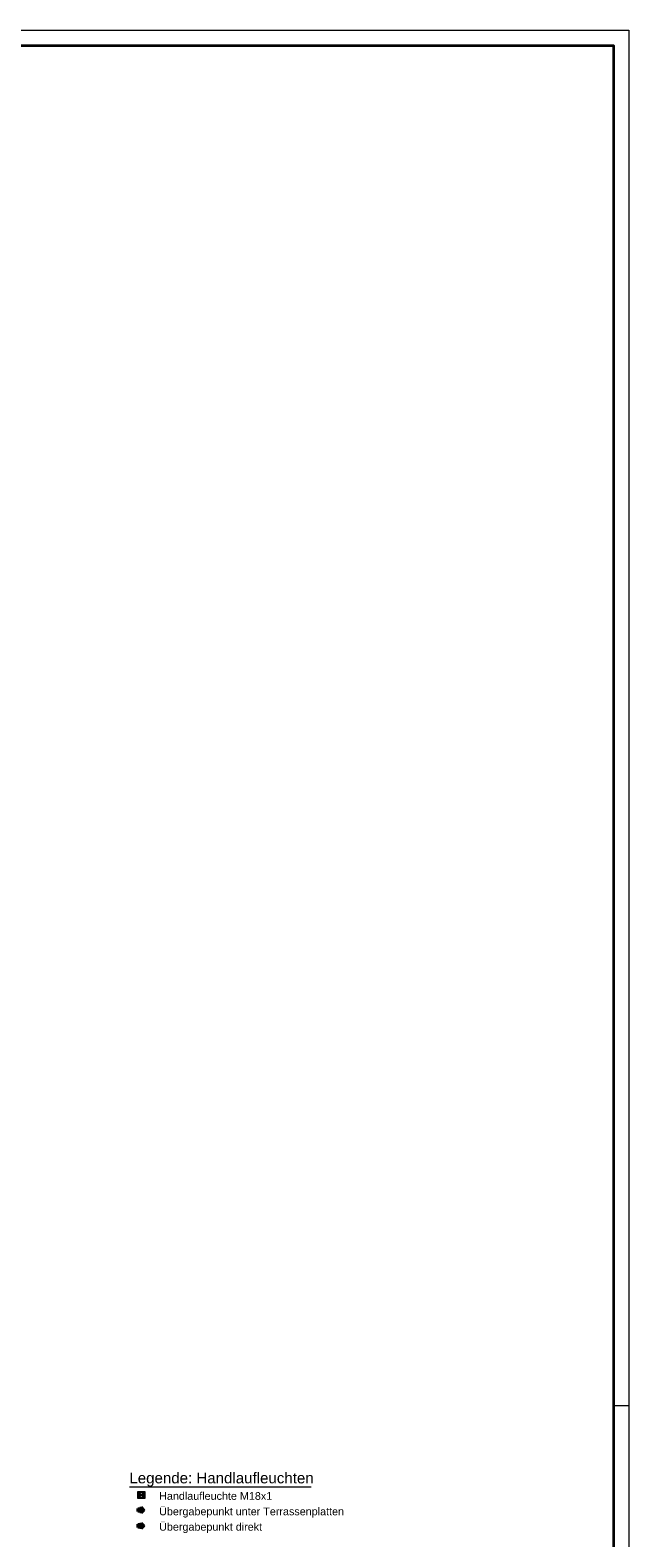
# Model space of a CAD drawing. Extents: x -634 to 300, y 62 to 1102.
# Tile 125 of 125: x 106 to 300, y 614 to 1102. Entities that reach past the tile are written whole.
import ezdxf
from ezdxf.lldxf.tags import DXFTag

# ---------------------------------------------------------------- set-up
doc = ezdxf.new("R2010")
doc.units = 0
doc.layers.get('0').update_dxf_attribs({"lineweight": 13})
for name, color, linetype, lineweight, true_color in [('00_ E_ST_Handlaufleuchte-A06CPW2QL0', 7, 'Continuous', 13, 0xb2b200), ('00_E_ST_Handlaufleuchte_Übergabepunkte direkt ins Haus-A06CPW2RL0', 7, 'Continuous', 35, 0xcc0099), ('00_E_ST_Handlaufleuchte_Übergabepunkte unter Terrassenplatte-A06CPW2SL0', 3, 'Continuous', 35, 0x00ff00)]:
    doc.layers.add(name, color=color, linetype=linetype, lineweight=lineweight, true_color=true_color)
doc.layers.add('E_Legende-A06CPW2OL0', color=7, linetype='Continuous', lineweight=13)
doc.layers.add('iwb_Plankopf Rahmen', color=7, linetype='Continuous', lineweight=35)
doc.layers.add('X_Geometrie-A06CPW2PL0', color=2, linetype='Continuous', lineweight=13, true_color=0xffff00, plot=False)
doc.styles.get("Standard").update_dxf_attribs({"font": 'ARIALN.TTF'})
tags = doc.linetypes.add('grob', pattern=[14, 3, -8, 3]).pattern_tags.tags
tags[8:9] = [DXFTag(74, 4), DXFTag(75, 0), DXFTag(340, '0'), DXFTag(46, 0.0), DXFTag(50, 0.0), DXFTag(44, 0.0), DXFTag(45, 0.0)]
tags[6:7] = [DXFTag(74, 4), DXFTag(75, 0), DXFTag(340, '0'), DXFTag(46, 0.0), DXFTag(50, 0.0), DXFTag(44, 0.0), DXFTag(45, 0.0)]
tags[4:5] = [DXFTag(74, 4), DXFTag(75, 0), DXFTag(340, '0'), DXFTag(46, 0.0), DXFTag(50, 0.0), DXFTag(44, 0.0), DXFTag(45, 0.0)]

# ---------------------------------------------------------------- blocks, each defined once
blk = doc.blocks.new('Referenz-A06CPW2YL0')
at = {"layer": '00_ E_ST_Handlaufleuchte-A06CPW2QL0'}
for points in [[(141.6, 628.12), (142.16, 627.56), (141.6, 626.99), (141.47, 627.15), (141.39, 627.35), (141.36, 627.56), (141.39, 627.76), (141.47, 627.96)], [(142.16, 627.56), (142.73, 628.12), (142.86, 627.96), (142.94, 627.76), (142.97, 627.56), (142.94, 627.35), (142.86, 627.15), (142.73, 626.99)]]:
    blk.add_hatch(color=256, dxfattribs=at).paths.add_polyline_path(points)
at = {"layer": '00_E_ST_Handlaufleuchte_Übergabepunkte direkt ins Haus-A06CPW2RL0', "linetype": 'Continuous', "ltscale": 0.35}
blk.add_hatch(color=256, dxfattribs=at).paths.add_polyline_path([(141.05, 617.07), (141.05, 618.07), (142.05, 618.07), (142.05, 618.57), (143.05, 617.57), (142.05, 616.57), (142.05, 617.07)])
at = {"layer": '00_E_ST_Handlaufleuchte_Übergabepunkte unter Terrassenplatte-A06CPW2SL0', "linetype": 'Continuous', "ltscale": 0.35}
blk.add_hatch(color=256, dxfattribs=at).paths.add_polyline_path([(141.06, 622.19), (141.06, 623.19), (142.06, 623.19), (142.06, 623.69), (143.06, 622.69), (142.06, 621.69), (142.06, 622.19)])
at = {"layer": '00_ E_ST_Handlaufleuchte-A06CPW2QL0'}
for p, q in [((141.6, 626.99), (142.73, 628.12)), ((141.6, 628.12), (142.73, 626.99))]:
    blk.add_line(p, q, dxfattribs=at)
blk.add_circle((142.16, 627.56), 0.804, dxfattribs=at)
at = {"layer": '00_E_ST_Handlaufleuchte_Übergabepunkte direkt ins Haus-A06CPW2RL0', "linetype": 'Continuous', "ltscale": 0.35}
for p, q in [((141.05, 617.07), (141.05, 618.07)), ((141.05, 618.07), (142.05, 618.07)), ((142.05, 617.07), (141.05, 617.07)), ((142.05, 618.07), (142.05, 618.57)), ((142.05, 618.57), (143.05, 617.57)), ((143.05, 617.57), (142.05, 616.57)), ((142.05, 616.57), (142.05, 617.07))]:
    blk.add_line(p, q, dxfattribs=at)
at = {"layer": '00_E_ST_Handlaufleuchte_Übergabepunkte unter Terrassenplatte-A06CPW2SL0', "linetype": 'Continuous', "ltscale": 0.35}
for p, q in [((141.06, 622.19), (141.06, 623.19)), ((141.06, 623.19), (142.06, 623.19)), ((142.06, 622.19), (141.06, 622.19)), ((142.06, 623.19), (142.06, 623.69)), ((142.06, 623.69), (143.06, 622.69)), ((143.06, 622.69), (142.06, 621.69)), ((142.06, 621.69), (142.06, 622.19))]:
    blk.add_line(p, q, dxfattribs=at)
at = {"layer": 'E_Legende-A06CPW2OL0', "linetype": 'Continuous', "ltscale": 0.13}
blk.add_line((138.3, 630.17), (197.31, 630.17), dxfattribs=at)
at = {"layer": 'X_Geometrie-A06CPW2PL0', "linetype": 'Continuous', "ltscale": 0.13}
for p, q in [((141.06, 626.46), (141.06, 628.66)), ((141.06, 628.66), (143.26, 628.66)), ((143.26, 626.46), (141.06, 626.46)), ((141.32, 626.72), (141.32, 628.4)), ((141.32, 628.4), (143, 628.4)), ((143, 626.72), (141.32, 626.72)), ((143, 628.4), (143, 626.72)), ((143.26, 628.66), (143.26, 626.46))]:
    blk.add_line(p, q, dxfattribs=at)
at = {"layer": 'E_Legende-A06CPW2OL0', "linetype": 'Continuous', "ltscale": 0.13, "attachment_point": 1}
for s, insert, char_height in [('{\\fArial;Legende: Handlaufleuchten}', (138.27, 634.84), 3.5), ('{\\fArial;Handlaufleuchte M18x1}', (147.93, 628.5), 2.5), ('{\\fArial;Übergabepunkt unter Terrassenplatten}', (147.93, 623.5), 2.5), ('{\\fArial;Übergabepunkt direkt}', (147.93, 618.5), 2.5)]:
    blk.add_mtext(s, dxfattribs=dict(at, insert=insert, char_height=char_height))

msp = doc.modelspace()

# ---------------------------------------------------------------- linework, layer by layer
at = {"layer": 'iwb_Plankopf Rahmen', "color": 8, "linetype": 'grob', "lineweight": 5, "ltscale": 0.13, "true_color": 0x808080}
msp.add_line((300.35, 656.43), (295.35, 656.43), dxfattribs=at)
at = {"layer": 'iwb_Plankopf Rahmen', "color": 8, "lineweight": 13, "ltscale": 0.13, "true_color": 0x808080}
msp.add_lwpolyline([(300.35, 62.43), (-619.65, 62.43), (-619.65, 1102.43), (300.35, 1102.43), (300.35, 62.43)], close=True, dxfattribs=at)
at = {"layer": 'iwb_Plankopf Rahmen', "ltscale": 0.35}
msp.add_lwpolyline([(-599.65, 67.43), (-599.65, 1097.43), (295.35, 1097.43), (295.35, 67.43), (-599.65, 67.43)], close=True, dxfattribs=at)

# ---------------------------------------------------------------- block references
at = {"color": 8, "lineweight": 25, "ltscale": 0.25, "true_color": 0x808080}
msp.add_blockref('Referenz-A06CPW2YL0', (0, 0), dxfattribs=at)

doc.saveas('drawing.dxf')
